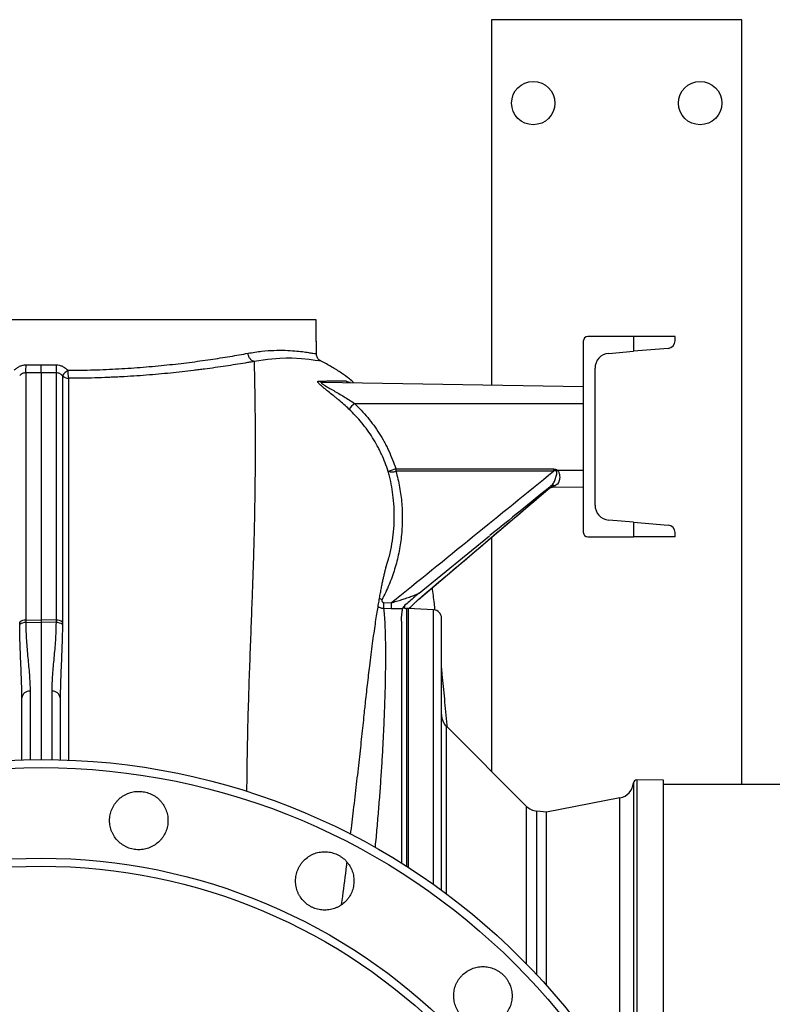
# Model space of a CAD drawing. Header units: millimetres. Extents: x 349 to 3491, y 932 to 2695.
# Tile 5 of 12: x 774 to 1225, y 2105 to 2695. Entities that reach past the tile are written whole.
import ezdxf

# ---------------------------------------------------------------- set-up
doc = ezdxf.new("R2010")
doc.units = ezdxf.units.MM

msp = doc.modelspace()

# ---------------------------------------------------------------- linework, layer by layer
at = {"color": 7, "linetype": 'Continuous', "lineweight": 25}
for p, q in [((1057.08, 2695.01), (1057.08, 2475.97)), ((1207.08, 2695.01), (1057.08, 2695.01)), ((1207.08, 2236.51), (1207.08, 2695.01)), ((951.89, 2515.01), (622.08, 2515.01)), ((951.89, 2502.32), (951.89, 2515.01)), ((951.89, 2502.01), (951.89, 2515.01)), ((951.89, 2515.01), (951.89, 2515.01)), ((1142.08, 2505.01), (1114.78, 2505.01)), ((1142.08, 2505.01), (1142.08, 2496.22)), ((1167.08, 2505.01), (1142.08, 2505.01)), ((1167.08, 2502.46), (1167.08, 2505.01)), ((952.08, 2494.78), (952.08, 2502.01)), ((1112.08, 2502.31), (1112.08, 2387.71)), ((1162.95, 2497.97), (1142.08, 2496.22)), ((1127.32, 2494.97), (1142.08, 2496.22)), ((914.77, 2490.14), (914.77, 2490.14)), ((954.68, 2490.37), (954.69, 2490.36)), ((1119.08, 2404.01), (1119.08, 2486.01)), ((787.08, 2483.34), (787.08, 2335.21)), ((955.78, 2477.73), (1112.08, 2475.01)), ((974.86, 2465.01), (1112.08, 2465.01)), ((1112.08, 2465.01), (1112.08, 2425.01)), ((999.71, 2425.65), (1094.3, 2425.65)), ((1094.3, 2424.38), (999.71, 2424.38)), ((1096.37, 2425.01), (1112.08, 2425.01)), ((1013.28, 2347.46), (1092.16, 2414.47)), ((1092.42, 2415.21), (1092.45, 2415.23)), ((1092.88, 2414.67), (1112.08, 2415.01)), ((1142.08, 2393.79), (1127.32, 2395.04)), ((1142.08, 2393.79), (1142.08, 2385.01)), ((1142.08, 2393.79), (1162.95, 2392.04)), ((1013.63, 2351.29), (1055.91, 2385.59)), ((1114.78, 2385.01), (1142.08, 2385.01)), ((1167.08, 2385.01), (1142.08, 2385.01)), ((1167.08, 2385.01), (1167.08, 2387.55)), ((1057.08, 2384.67), (1057.08, 2244.34)), ((1013.49, 2351.13), (1013.65, 2351.27)), ((992.43, 2345.56), (996.97, 2345.45)), ((1013.06, 2347.25), (1013.29, 2347.45)), ((996.92, 2341.85), (992.38, 2341.96)), ((1007.08, 2342.01), (1006.08, 2342.01)), ((1022.34, 2341.21), (1007.08, 2342.01)), ((1007.08, 2342.01), (1007.08, 2186.83)), ((777.9, 2335.09), (787.08, 2335.21)), ((777.9, 2333.61), (787.08, 2333.73)), ((787.08, 2335.21), (787.08, 2333.73)), ((796.26, 2335.09), (787.08, 2335.21)), ((787.08, 2333.73), (787.08, 2251.51)), ((796.25, 2333.61), (787.08, 2333.73)), ((1003.08, 2334.52), (1003.08, 2189.37)), ((1027.08, 2173.09), (1027.08, 2336.21)), ((775.58, 2251.34), (775.58, 2288.48)), ((798.58, 2288.48), (798.58, 2251.34)), ((1078.01, 2223.41), (1030.01, 2271.41)), ((1160.08, 2239.01), (1144.11, 2239.28)), ((1160.08, 2006.6), (1160.08, 2239.01)), ((2583.11, 2236.51), (1160.08, 2236.51)), ((1134.01, 2228.45), (1090.08, 2220.01)), ((1090.08, 2220.01), (1084.21, 2220.52)), ((1090.08, 2115.99), (1090.08, 2220.01))]:
    msp.add_line(p, q, dxfattribs=at)
at = {"color": 1, "linetype": 'Continuous', "lineweight": 25}
for p, q in [((952.08, 2502.01), (951.89, 2502.01)), ((1006.08, 2342.01), (1006.08, 2187.47)), ((1022.34, 2176.51), (1022.34, 2341.21)), ((780.49, 2292.39), (780.49, 2251.45)), ((793.66, 2251.45), (793.66, 2292.39)), ((1030.01, 2170.93), (1030.01, 2271.41)), ((1142.08, 2237.45), (1142.08, 2043.03)), ((1144.11, 2239.28), (1144.11, 2039.35)), ((1134.01, 2056.86), (1134.01, 2228.45)), ((1078.01, 2128.91), (1078.01, 2223.41)), ((1084.21, 2122.42), (1084.21, 2220.52))]:
    msp.add_line(p, q, dxfattribs=at)
at = {"color": 7, "linetype": 'Continuous', "lineweight": 25, "flags": 128}
msp.add_lwpolyline([(952.08, 2502.01), (952.01, 2502.8), (951.89, 2503.36)], dxfattribs=at)
at = {"color": 1, "linetype": 'Continuous', "lineweight": 25, "flags": 128}
msp.add_lwpolyline([(954.69, 2490.36), (954.77, 2490.27), (953.65, 2490.41), (951.29, 2490.76), (947.84, 2491.22), (943.22, 2491.69), (937.35, 2492), (933.95, 2492.03), (930.27, 2491.93), (922.97, 2491.37), (914.77, 2490.14), (914.77, 2490.14), (914.77, 2490.14)], dxfattribs=at)
at = {"color": 7, "linetype": 'Continuous', "lineweight": 25}
for centre, radius in [((1082.08, 2645.01), 13), ((1182.08, 2645.01), 13), ((787.08, 1845.01), 406.5), ((787.08, 1845.01), 401.59), ((787.08, 1845.01), 347.3), ((787.08, 1845.01), 342.5)]:
    msp.add_circle(centre, radius, dxfattribs=at)
for centre, radius, start, end in [((1114.78, 2502.31), 2.7, 90, 180), ((1162.58, 2502.46), 4.5, 274.81227, 0), ((1128.08, 2486.01), 9, 94.81227, 180), ((739.38, 2487.14), 38.7, 354.22022, 1.35898), ((834.78, 2487.14), 38.7, 178.64102, 185.77978), ((819.85, 2465.04), 25.93, 130.26389, 140.35911), ((803.56, 2485.1), 5.08, 223.71969, 268.83339), ((825.11, 2484.06), 22.03, 178.00255, 190.57981), ((955.86, 2482.03), 4.29, 238.21599, 268.88271), ((972.64, 2482.27), 4.83, 231.51166, 268.97568), ((1075.1, 2369.98), 138.12, 136.53108, 138.50513), ((1087.67, 2146.87), 292.33, 107.51179, 108.44931), ((997.14, 2430.61), 6.74, 252.85379, 292.3914), ((1271.95, 2425.64), 272.24, 179.99819, 180.26506), ((1366.54, 2425.64), 272.24, 179.99819, 180.26506), ((1372.7, 2152.44), 388.14, 135.39267, 135.51345), ((1093.54, 2409.81), 4.87, 91.01183, 129.78014), ((1128.08, 2404.01), 9, 180, 265.18773), ((1162.58, 2387.55), 4.5, 0, 85.18773), ((1114.78, 2387.71), 2.7, 180, 270), ((1099.24, 2342.35), 102.32, 178.26541, 180.28027), ((1006.08, 2345.01), 3, 229.5932, 270), ((1022.08, 2336.21), 5, 0, 87), ((777.87, 2329.13), 5.96, 89.71101, 126.95602), ((777.87, 2327.63), 5.98, 89.68912, 126.87449), ((796.28, 2327.63), 5.98, 53.1255, 90.31088), ((796.29, 2329.13), 5.96, 53.04397, 90.28899), ((780.07, 2287.87), 4.54, 84.71109, 172.32061), ((794.08, 2287.87), 4.54, 7.67939, 95.28891), ((1037.08, 2278.48), 10, 180, 225), ((1132.12, 2238.27), 10, 280.88553, 355.27236), ((1144.08, 2237.28), 2, 89, 175.27236), ((1085.08, 2230.48), 10, 225, 265)]:
    msp.add_arc(centre, radius, start, end, dxfattribs=at)
at = {"color": 1, "linetype": 'Continuous', "lineweight": 25}
msp.add_arc((1094.28, 2412.46), 3.3, 74.50853, 124.76174, dxfattribs=at)
at = {"color": 7, "linetype": 'Continuous', "lineweight": 25}
for points, knots in [([(951.78, 2502.75), (951.84, 2502.51), (951.9, 2502.26), (951.89, 2502.01), (951.89, 2502.01)], [0, 0, 0, 0, 0.986964, 1, 1, 1, 1]), ([(951.89, 2502.01), (951.89, 2502.01), (951.89, 2502.12), (951.87, 2502.22), (951.85, 2502.32)], [0, 0, 0, 0, 0.042192, 1, 1, 1, 1]), ([(803.09, 2484.83), (808.32, 2484.84), (813.47, 2484.92), (823.65, 2485.22), (828.67, 2485.43), (838.58, 2485.98), (843.47, 2486.32), (850.7, 2486.9), (853.1, 2487.11), (857.86, 2487.55), (860.2, 2487.78), (867.12, 2488.5), (871.6, 2489.02), (880.27, 2490.12), (884.47, 2490.69), (892.6, 2491.89), (896.52, 2492.51), (904.1, 2493.78), (907.71, 2494.42), (911.14, 2495.05)], [0, 0, 0, 0, 0.125, 0.125, 0.25, 0.25, 0.375, 0.375, 0.4375, 0.4375, 0.5, 0.5, 0.625, 0.625, 0.75, 0.75, 0.875, 0.875, 1, 1, 1, 1]), ([(914.77, 2490.14), (914.54, 2490.18), (914.31, 2490.24), (913.88, 2490.43), (913.66, 2490.55), (913.24, 2490.83), (913.04, 2490.99), (912.66, 2491.36), (912.48, 2491.57), (912.15, 2492.02), (912, 2492.26), (911.74, 2492.76), (911.62, 2493.03), (911.42, 2493.59), (911.33, 2493.87), (911.24, 2494.31), (911.21, 2494.46), (911.17, 2494.75), (911.15, 2494.91), (911.14, 2495.05)], [0, 0, 0, 0, 0.125, 0.125, 0.25, 0.25, 0.375, 0.375, 0.5, 0.5, 0.625, 0.625, 0.75, 0.75, 0.875, 0.875, 0.9375, 0.9375, 1, 1, 1, 1]), ([(954.71, 2490.4), (954.71, 2490.4), (954.66, 2490.43), (954.47, 2490.53), (954.14, 2490.74), (953.7, 2491.09), (953.18, 2491.62), (952.66, 2492.37), (952.26, 2493.33), (952.06, 2494.17), (952.09, 2494.67), (952.1, 2494.78)], [0, 0, 0, 0, 0.0137089, 0.1834667, 0.3216441, 0.4438261, 0.5628046, 0.6861349, 0.8192708, 0.9589658, 1, 1, 1, 1]), ([(771.06, 2484.83), (771.5, 2485.33), (771.98, 2485.78), (772.77, 2486.38), (773.05, 2486.56), (773.62, 2486.91), (773.91, 2487.06), (774.81, 2487.48), (775.43, 2487.69), (776.4, 2487.91), (776.74, 2487.97), (777.4, 2488.04), (777.73, 2488.06), (778.06, 2488.06)], [0, 0, 0, 0, 0.25, 0.25, 0.375, 0.375, 0.5, 0.5, 0.75, 0.75, 0.875, 0.875, 1, 1, 1, 1]), ([(787.08, 2483.34), (787.08, 2483.49), (787.08, 2483.72), (787.08, 2484.33), (787.08, 2484.7), (787.08, 2485.35), (787.08, 2485.58), (787.08, 2486.06), (787.08, 2486.3), (787.08, 2486.82), (787.08, 2487.08), (787.08, 2487.48), (787.08, 2487.62), (787.08, 2487.89), (787.08, 2488.02), (787.08, 2488.16)], [0, 0, 0, 0, 0.25, 0.25, 0.5, 0.5, 0.625, 0.625, 0.75, 0.75, 0.875, 0.875, 0.9375, 0.9375, 1, 1, 1, 1]), ([(796.09, 2488.06), (796.76, 2488.06), (797.41, 2487.99), (798.38, 2487.77), (798.7, 2487.68), (799.33, 2487.47), (799.64, 2487.35), (800.54, 2486.93), (801.1, 2486.59), (801.9, 2485.99), (802.15, 2485.77), (802.64, 2485.32), (802.87, 2485.08), (803.09, 2484.83)], [0, 0, 0, 0, 0.25, 0.25, 0.375, 0.375, 0.5, 0.5, 0.75, 0.75, 0.875, 0.875, 1, 1, 1, 1]), ([(914.77, 2490.14), (914.66, 2490.12), (914.54, 2490.1), (914.32, 2490.06), (913.99, 2490), (913.21, 2489.86), (911.63, 2489.58), (910.26, 2489.35), (907.48, 2488.87), (905.58, 2488.56), (899.77, 2487.63), (895.73, 2487.01), (889.41, 2486.12), (887.27, 2485.82), (883.98, 2485.39), (882.88, 2485.25), (880.66, 2484.97), (879.54, 2484.83), (873.92, 2484.14), (869.32, 2483.63), (859.89, 2482.69), (855.07, 2482.26), (845.22, 2481.49), (840.18, 2481.16), (833.74, 2480.82), (832.45, 2480.75), (829.85, 2480.63), (828.55, 2480.57), (824.64, 2480.41), (822.02, 2480.32), (814.12, 2480.1), (808.81, 2480.02), (803.45, 2480.02)], [0, 0, 0, 0, 0.003906, 0.003906, 0.007812, 0.015625, 0.03125, 0.0625, 0.0625, 0.125, 0.125, 0.25, 0.25, 0.3125, 0.3125, 0.34375, 0.34375, 0.375, 0.375, 0.5, 0.5, 0.625, 0.625, 0.75, 0.75, 0.78125, 0.78125, 0.8125, 0.8125, 0.875, 0.875, 1, 1, 1, 1]), ([(974.6, 2477.4), (973.71, 2478.15), (971.3, 2480.18), (966.91, 2483.36), (961.27, 2486.91), (957.11, 2489.3), (954.78, 2490.33), (954.68, 2490.37)], [0, 0, 0, 0, 0.148303, 0.40056, 0.680549, 0.986081, 1, 1, 1, 1]), ([(777.88, 2483.25), (777.54, 2483.25), (777.2, 2483.22), (776.53, 2483.07), (776.2, 2482.96), (775.59, 2482.68), (775.29, 2482.5), (774.74, 2482.08), (774.5, 2481.85), (774.27, 2481.59)], [0, 0, 0, 0, 0.25, 0.25, 0.5, 0.5, 0.75, 0.75, 1, 1, 1, 1]), ([(777.88, 2483.25), (777.88, 2481.53), (777.88, 2479.73), (777.88, 2475.93), (777.88, 2473.94), (777.87, 2467.69), (777.87, 2463.17), (777.86, 2455.84), (777.86, 2453.3), (777.86, 2448.05), (777.86, 2445.34), (777.86, 2436.97), (777.86, 2431.07), (777.86, 2418.64), (777.87, 2412.1), (777.88, 2398.41), (777.88, 2391.24), (777.89, 2380.03), (777.89, 2376.21), (777.88, 2368.42), (777.88, 2364.44), (777.86, 2352.28), (777.86, 2343.85), (777.9, 2335.09)], [0, 0, 0, 0, 0.0625, 0.0625, 0.125, 0.125, 0.25, 0.25, 0.3125, 0.3125, 0.375, 0.375, 0.5, 0.5, 0.625, 0.625, 0.75, 0.75, 0.8125, 0.8125, 0.875, 0.875, 1, 1, 1, 1]), ([(796.26, 2335.09), (796.28, 2339.47), (796.28, 2343.77), (796.29, 2352.24), (796.29, 2356.4), (796.28, 2364.57), (796.27, 2368.57), (796.27, 2376.43), (796.27, 2380.28), (796.27, 2387.84), (796.27, 2391.54), (796.28, 2396.97), (796.28, 2398.76), (796.28, 2402.3), (796.28, 2404.05), (796.29, 2412.68), (796.29, 2419.23), (796.3, 2431.63), (796.3, 2437.48), (796.3, 2448.5), (796.29, 2453.67), (796.29, 2463.31), (796.28, 2467.79), (796.28, 2476.04), (796.28, 2479.82), (796.28, 2483.25)], [0, 0, 0, 0, 0.0625, 0.0625, 0.125, 0.125, 0.1875, 0.1875, 0.25, 0.25, 0.3125, 0.3125, 0.34375, 0.34375, 0.375, 0.375, 0.5, 0.5, 0.625, 0.625, 0.75, 0.75, 0.875, 0.875, 1, 1, 1, 1]), ([(799.88, 2481.59), (799.66, 2481.85), (799.41, 2482.08), (798.87, 2482.5), (798.57, 2482.68), (797.95, 2482.96), (797.63, 2483.07), (796.96, 2483.22), (796.62, 2483.25), (796.28, 2483.25)], [0, 0, 0, 0, 0.25, 0.25, 0.5, 0.5, 0.75, 0.75, 1, 1, 1, 1]), ([(799.88, 2481.59), (799.88, 2479.88), (799.88, 2478.08), (799.88, 2474.31), (799.88, 2472.33), (799.89, 2468.18), (799.89, 2466.02), (799.89, 2461.52), (799.89, 2459.19), (799.89, 2447.1), (799.89, 2436.07), (799.89, 2417.5), (799.89, 2410.98), (799.89, 2400.68), (799.88, 2397.16), (799.88, 2389.95), (799.88, 2386.27), (799.88, 2375), (799.88, 2367.2), (799.89, 2351), (799.89, 2342.61), (799.87, 2333.89)], [0, 0, 0, 0, 0.0625, 0.0625, 0.125, 0.125, 0.1875, 0.1875, 0.25, 0.25, 0.5, 0.5, 0.625, 0.625, 0.6875, 0.6875, 0.75, 0.75, 0.875, 0.875, 1, 1, 1, 1]), ([(971.64, 2461.5), (970.59, 2462.48), (969.55, 2463.44), (967.44, 2465.31), (966.39, 2466.22), (964.81, 2467.56), (964.29, 2468), (963.24, 2468.88), (962.71, 2469.31), (961.15, 2470.59), (960.13, 2471.4), (958.65, 2472.58), (958.16, 2472.97), (957.22, 2473.73), (956.76, 2474.1), (955.88, 2474.81), (955.47, 2475.15), (954.69, 2475.82), (954.33, 2476.14), (953.72, 2476.73), (953.46, 2477), (953.17, 2477.36), (953.08, 2477.48), (952.96, 2477.69), (952.92, 2477.78), (952.88, 2477.95), (952.88, 2478.03), (952.92, 2478.16), (952.96, 2478.21), (953.08, 2478.29), (953.16, 2478.32), (953.35, 2478.37), (953.47, 2478.38), (953.6, 2478.38)], [0, 0, 0, 0, 0.125, 0.125, 0.25, 0.25, 0.3125, 0.3125, 0.375, 0.375, 0.5, 0.5, 0.5625, 0.5625, 0.625, 0.625, 0.6875, 0.6875, 0.75, 0.75, 0.8125, 0.8125, 0.84375, 0.84375, 0.875, 0.875, 0.90625, 0.90625, 0.9375, 0.9375, 0.96875, 0.96875, 1, 1, 1, 1]), ([(953.6, 2478.38), (954.67, 2478.38), (955.67, 2478.39), (957.54, 2478.4), (958.42, 2478.4), (960.9, 2478.42), (962.34, 2478.43), (964.92, 2478.45), (966.05, 2478.46), (968.03, 2478.48), (968.89, 2478.49), (969.63, 2478.49)], [0, 0, 0, 0, 0.125, 0.125, 0.25, 0.25, 0.5, 0.5, 0.75, 0.75, 1, 1, 1, 1]), ([(955.78, 2477.73), (955.63, 2477.74), (955.49, 2477.73), (955.27, 2477.69), (955.18, 2477.67), (955.06, 2477.58), (955.03, 2477.53), (955.03, 2477.4), (955.06, 2477.32), (955.18, 2477.15), (955.28, 2477.05), (955.5, 2476.85), (955.64, 2476.74), (955.94, 2476.51), (956.1, 2476.4), (956.46, 2476.16), (956.65, 2476.03), (957.25, 2475.65), (957.67, 2475.4), (958.57, 2474.87), (959.03, 2474.6), (960.47, 2473.77), (961.46, 2473.21), (963.48, 2472.05), (964.5, 2471.46), (966.58, 2470.23), (967.61, 2469.61), (969.69, 2468.34), (970.72, 2467.7), (972.79, 2466.37), (973.82, 2465.7), (974.86, 2465.01)], [0, 0, 0, 0, 0.03125, 0.03125, 0.0625, 0.0625, 0.09375, 0.09375, 0.125, 0.125, 0.15625, 0.15625, 0.1875, 0.1875, 0.21875, 0.21875, 0.25, 0.25, 0.3125, 0.3125, 0.375, 0.375, 0.5, 0.5, 0.625, 0.625, 0.75, 0.75, 0.875, 0.875, 1, 1, 1, 1]), ([(972.46, 2477.46), (972.34, 2477.46), (972.01, 2477.46), (971.57, 2477.56), (971.22, 2477.67), (971.06, 2477.73), (971.07, 2477.73), (971.07, 2477.73)], [0, 0, 0, 0, 0.1369733, 0.3735548, 0.5957274, 0.828157, 1, 1, 1, 1]), ([(995.16, 2424.17), (994.03, 2427.72), (992.68, 2431.18), (990.72, 2435.4), (990.32, 2436.23), (989.48, 2437.9), (989.05, 2438.72), (987.71, 2441.17), (986.78, 2442.77), (983.82, 2447.48), (981.65, 2450.48), (978.09, 2454.79), (976.86, 2456.19), (974.32, 2458.91), (973, 2460.22), (971.64, 2461.5)], [0, 0, 0, 0, 0.25, 0.25, 0.3125, 0.3125, 0.375, 0.375, 0.5, 0.5, 0.75, 0.75, 0.875, 0.875, 1, 1, 1, 1]), ([(974.86, 2465.01), (977.74, 2462.31), (980.42, 2459.45), (985.38, 2453.45), (987.67, 2450.29), (990.8, 2445.34), (991.8, 2443.65), (993.21, 2441.06), (993.67, 2440.18), (994.56, 2438.42), (994.99, 2437.54), (997.07, 2433.08), (998.5, 2429.41), (999.71, 2425.65)], [0, 0, 0, 0, 0.25, 0.25, 0.5, 0.5, 0.625, 0.625, 0.6875, 0.6875, 0.75, 0.75, 1, 1, 1, 1]), ([(999.71, 2424.38), (1000.62, 2421.17), (1001.37, 2417.94), (1002.26, 2413.04), (1002.51, 2411.4), (1002.94, 2408.1), (1003.12, 2406.45), (1003.52, 2401.49), (1003.63, 2398.2), (1003.54, 2391.62), (1003.34, 2388.34), (1002.8, 2383.42), (1002.58, 2381.79), (1002.07, 2378.52), (1001.77, 2376.88), (1000.77, 2372.01), (999.96, 2368.81), (998.03, 2362.5), (996.92, 2359.4), (994.41, 2353.29), (993, 2350.28), (991.44, 2347.32)], [0, 0, 0, 0, 0.125, 0.125, 0.1875, 0.1875, 0.25, 0.25, 0.375, 0.375, 0.5, 0.5, 0.5625, 0.5625, 0.625, 0.625, 0.75, 0.75, 0.875, 0.875, 1, 1, 1, 1]), ([(996.97, 2345.45), (1013.21, 2358.58), (1029.43, 2371.73), (1061.87, 2398.05), (1078.09, 2411.22), (1094.3, 2424.38)], [0, 0, 0, 0, 0.5, 0.5, 1, 1, 1, 1]), ([(1094.3, 2425.65), (1094.67, 2425.65), (1095.04, 2425.62), (1095.58, 2425.48), (1095.75, 2425.41), (1096.08, 2425.24), (1096.24, 2425.14), (1096.37, 2425.01)], [0, 0, 0, 0, 0.5, 0.5, 0.75, 0.75, 1, 1, 1, 1]), ([(1095.8, 2424.42), (1095.69, 2424.5), (1095.56, 2424.54), (1095.31, 2424.57), (1095.18, 2424.56), (1094.8, 2424.52), (1094.54, 2424.46), (1094.3, 2424.38)], [0, 0, 0, 0, 0.25, 0.25, 0.5, 0.5, 1, 1, 1, 1]), ([(1096.37, 2425.01), (1096.48, 2424.93), (1096.59, 2424.84), (1096.78, 2424.66), (1096.87, 2424.55), (1097.12, 2424.23), (1097.25, 2424), (1097.46, 2423.51), (1097.55, 2423.26), (1097.69, 2422.75), (1097.75, 2422.49), (1097.88, 2421.73), (1097.92, 2421.23), (1097.93, 2420.51), (1097.92, 2420.27), (1097.88, 2419.8), (1097.86, 2419.57), (1097.75, 2418.91), (1097.64, 2418.5), (1097.42, 2417.93), (1097.33, 2417.75), (1097.14, 2417.4), (1097.04, 2417.23), (1096.7, 2416.77), (1096.44, 2416.49), (1095.85, 2416.02), (1095.52, 2415.82), (1095.16, 2415.64)], [0, 0, 0, 0, 0.03125, 0.03125, 0.0625, 0.0625, 0.125, 0.125, 0.1875, 0.1875, 0.25, 0.25, 0.375, 0.375, 0.4375, 0.4375, 0.5, 0.5, 0.625, 0.625, 0.6875, 0.6875, 0.75, 0.75, 0.875, 0.875, 1, 1, 1, 1]), ([(1091.46, 2414.42), (1091.6, 2414.47), (1091.95, 2414.58), (1092.47, 2414.68), (1092.81, 2414.66), (1092.88, 2414.65)], [0, 0, 0, 0, 0.3449061, 0.8644164, 1, 1, 1, 1]), ([(1091.56, 2414.24), (1091.56, 2414.24), (1091.56, 2414.24), (1091.75, 2414.33), (1092.15, 2414.49), (1092.8, 2414.64), (1093.35, 2414.72), (1093.66, 2414.68), (1093.68, 2414.67)], [0, 0, 0, 0, 0.156998, 0.332075, 0.5048, 0.721848, 0.983569, 1, 1, 1, 1]), ([(1095.16, 2415.64), (1094.59, 2415.37), (1094.08, 2415.14), (1093.57, 2414.92), (1093.48, 2414.88), (1093.3, 2414.8), (1093.23, 2414.77), (1093.09, 2414.72), (1093.03, 2414.7), (1092.94, 2414.68), (1092.91, 2414.67), (1092.88, 2414.67)], [0, 0, 0, 0, 0.5, 0.5, 0.625, 0.625, 0.75, 0.75, 0.875, 0.875, 1, 1, 1, 1]), ([(993.78, 2366.61), (994.32, 2368.27), (995.63, 2372.33), (997.09, 2378.89), (998.19, 2386.23), (998.73, 2391.97), (998.72, 2395.27), (998.71, 2396.12)], [0, 0, 0, 0, 0.174508, 0.425371, 0.669819, 0.915477, 1, 1, 1, 1]), ([(981.28, 2282.94), (981.34, 2283.52), (981.82, 2288.21), (982.75, 2296.48), (983.91, 2306.32), (984.92, 2314.45), (985.78, 2321.01), (986.62, 2327.12), (987.42, 2332.65), (988.17, 2337.54), (988.85, 2341.85), (989.48, 2345.62), (990.07, 2349.02), (990.64, 2352.16), (991.21, 2355.12), (991.76, 2357.84), (992.19, 2359.89), (992.52, 2361.37), (992.78, 2362.48), (993.04, 2363.58), (993.28, 2364.56), (993.49, 2365.36), (993.65, 2365.95), (993.77, 2366.37), (993.84, 2366.61), (993.84, 2366.6), (993.84, 2366.6)], [0, 0, 0, 0, 0.0122658, 0.098802, 0.188048, 0.2452253, 0.3034978, 0.3608188, 0.4148414, 0.4655695, 0.5130061, 0.5571523, 0.5980079, 0.6403783, 0.6838317, 0.7292444, 0.7742603, 0.7966723, 0.8226364, 0.8521419, 0.8823352, 0.9101624, 0.9356298, 0.9587773, 0.9842748, 1, 1, 1, 1]), ([(1013.47, 2351.14), (1013.14, 2350.85), (1012.37, 2350.17), (1010.46, 2348.52), (1007.83, 2346.28), (1005.92, 2344.58), (1004.96, 2343.73)], [0, 0, 0, 0, 0.127157, 0.294351, 0.646548, 1, 1, 1, 1]), ([(1023.29, 2340.98), (1023.13, 2342.29), (1022.77, 2345.28), (1022.2, 2349.81), (1021.8, 2352.96), (1021.6, 2354.53)], [0, 0, 0, 0, 0.282121, 0.644204, 1, 1, 1, 1]), ([(991.44, 2347.32), (991.39, 2347.24), (991.36, 2347.14), (991.31, 2346.95), (991.3, 2346.85), (991.3, 2346.56), (991.35, 2346.36), (991.54, 2346.01), (991.68, 2345.85), (991.93, 2345.69), (992.03, 2345.64), (992.22, 2345.58), (992.32, 2345.57), (992.43, 2345.56)], [0, 0, 0, 0, 0.125, 0.125, 0.25, 0.25, 0.5, 0.5, 0.75, 0.75, 0.875, 0.875, 1, 1, 1, 1]), ([(992.42, 2345.56), (992.41, 2345.09), (992.4, 2344.64), (992.39, 2343.82), (992.38, 2343.44), (992.38, 2342.8), (992.37, 2342.54), (992.37, 2342.15), (992.38, 2342.02), (992.38, 2341.96)], [0, 0, 0, 0, 0.25, 0.25, 0.5, 0.5, 0.75, 0.75, 1, 1, 1, 1]), ([(1004.96, 2343.73), (1004.73, 2343.52), (1004.54, 2343.31), (1004.3, 2343), (1004.22, 2342.9), (1004.09, 2342.7), (1004.03, 2342.6), (1003.88, 2342.33), (1003.81, 2342.18), (1003.71, 2341.93), (1003.69, 2341.84), (1003.68, 2341.79)], [0, 0, 0, 0, 0.25, 0.25, 0.375, 0.375, 0.5, 0.5, 0.75, 0.75, 1, 1, 1, 1]), ([(1007.45, 2341.99), (1007.58, 2342.11), (1008.7, 2343.2), (1010.43, 2344.77), (1012.33, 2346.55), (1013.14, 2347.33), (1013.51, 2347.7), (1013.51, 2347.7)], [0, 0, 0, 0, 0.068518, 0.577866, 0.787423, 0.998445, 1, 1, 1, 1]), ([(1003.68, 2341.79), (1002.58, 2341.79), (1001.46, 2341.79), (999.21, 2341.8), (998.07, 2341.82), (996.92, 2341.85)], [0, 0, 0, 0, 0.5, 0.5, 1, 1, 1, 1]), ([(1003.08, 2334.52), (1003.08, 2335.3), (1003.12, 2336.04), (1003.24, 2337.43), (1003.31, 2338.07), (1003.46, 2339.29), (1003.53, 2339.85), (1003.64, 2340.89), (1003.67, 2341.36), (1003.68, 2341.79)], [0, 0, 0, 0, 0.25, 0.25, 0.5, 0.5, 0.75, 0.75, 1, 1, 1, 1]), ([(775.58, 2288.48), (775.58, 2292.16), (775.49, 2295.84), (775.23, 2303.19), (775.07, 2306.85), (774.75, 2314.18), (774.59, 2317.83), (774.36, 2325.13), (774.29, 2328.78), (774.28, 2332.42)], [0, 0, 0, 0, 0.25, 0.25, 0.5, 0.5, 0.75, 0.75, 1, 1, 1, 1]), ([(777.9, 2333.61), (777.91, 2331.8), (777.95, 2330.01), (778.08, 2326.44), (778.18, 2324.66), (778.53, 2319.38), (778.85, 2315.9), (779.49, 2309.04), (779.82, 2305.65), (780.31, 2298.96), (780.49, 2295.65), (780.49, 2292.39)], [0, 0, 0, 0, 0.125, 0.125, 0.25, 0.25, 0.5, 0.5, 0.75, 0.75, 1, 1, 1, 1]), ([(793.66, 2292.39), (793.66, 2295.65), (793.84, 2298.95), (794.34, 2305.65), (794.67, 2309.04), (795.31, 2315.9), (795.63, 2319.38), (795.97, 2324.66), (796.07, 2326.43), (796.2, 2330), (796.24, 2331.8), (796.25, 2333.61)], [0, 0, 0, 0, 0.25, 0.25, 0.5, 0.5, 0.75, 0.75, 0.875, 0.875, 1, 1, 1, 1]), ([(799.87, 2332.42), (799.86, 2328.78), (799.79, 2325.13), (799.56, 2317.83), (799.41, 2314.18), (799.08, 2306.85), (798.92, 2303.19), (798.67, 2295.84), (798.58, 2292.16), (798.58, 2288.48)], [0, 0, 0, 0, 0.25, 0.25, 0.5, 0.5, 0.75, 0.75, 1, 1, 1, 1]), ([(1030.58, 2270.84), (1030.54, 2271.27), (1030.02, 2277.16), (1029, 2287.74), (1027.87, 2299.32), (1027.23, 2305.43), (1027.08, 2306.87)], [0, 0, 0, 0, 0.033942, 0.456201, 0.871308, 1, 1, 1, 1]), ([(833.29, 2202.52), (834.1, 2201.7), (834.99, 2200.98), (836.41, 2200.03), (836.9, 2199.74), (837.91, 2199.19), (838.44, 2198.95), (840.03, 2198.29), (841.12, 2197.96), (842.8, 2197.62), (843.37, 2197.54), (844.52, 2197.42), (845.09, 2197.39), (846.8, 2197.39), (847.94, 2197.51), (849.63, 2197.84), (850.19, 2197.98), (851.29, 2198.31), (852.36, 2198.7), (853.4, 2199.19), (854.41, 2199.73), (854.9, 2200.02), (856.34, 2200.98), (857.22, 2201.71), (858.43, 2202.92), (858.82, 2203.34), (859.55, 2204.23), (859.89, 2204.69), (860.85, 2206.12), (861.39, 2207.13), (862.04, 2208.71), (862.24, 2209.26), (862.57, 2210.36), (862.71, 2210.91), (863.05, 2212.59), (863.16, 2213.73), (863.16, 2216.04), (863.05, 2217.18), (862.72, 2218.85), (862.58, 2219.41), (862.25, 2220.51), (862.05, 2221.05), (861.39, 2222.65), (860.86, 2223.65), (859.91, 2225.08), (859.56, 2225.54), (858.83, 2226.43), (858.45, 2226.86), (857.24, 2228.07), (856.35, 2228.8), (854.92, 2229.75), (854.42, 2230.05), (853.41, 2230.59), (852.38, 2231.08), (851.31, 2231.47), (850.21, 2231.8), (849.65, 2231.94), (847.96, 2232.28), (846.82, 2232.39), (845.11, 2232.39), (844.54, 2232.37), (843.39, 2232.26), (842.82, 2232.17), (841.14, 2231.84), (840.04, 2231.51), (838.46, 2230.85), (837.93, 2230.6), (836.92, 2230.06), (836.43, 2229.77), (835, 2228.82), (834.12, 2228.1), (832.89, 2226.87), (832.51, 2226.45), (831.78, 2225.56), (831.44, 2225.11), (830.81, 2224.16), (830.51, 2223.67), (829.97, 2222.66), (829.72, 2222.13), (829.06, 2220.54), (828.73, 2219.45), (828.39, 2217.77), (828.31, 2217.2), (828.19, 2216.05), (828.16, 2215.48), (828.16, 2213.77), (828.27, 2212.63), (828.6, 2210.94), (828.74, 2210.38), (829.08, 2209.28), (829.27, 2208.74), (829.7, 2207.69), (829.95, 2207.17), (830.48, 2206.17), (830.78, 2205.67), (831.74, 2204.23), (832.47, 2203.34), (833.29, 2202.52)], [0, 0, 0, 0, 0.03125, 0.03125, 0.046875, 0.046875, 0.0625, 0.0625, 0.09375, 0.09375, 0.109375, 0.109375, 0.125, 0.125, 0.15625, 0.15625, 0.171875, 0.171875, 0.1875, 0.203125, 0.203125, 0.21875, 0.21875, 0.25, 0.25, 0.265625, 0.265625, 0.28125, 0.28125, 0.3125, 0.3125, 0.328125, 0.328125, 0.34375, 0.34375, 0.375, 0.375, 0.40625, 0.40625, 0.421875, 0.421875, 0.4375, 0.4375, 0.46875, 0.46875, 0.484375, 0.484375, 0.5, 0.5, 0.53125, 0.53125, 0.546875, 0.546875, 0.5625, 0.578125, 0.578125, 0.59375, 0.59375, 0.625, 0.625, 0.640625, 0.640625, 0.65625, 0.65625, 0.6875, 0.6875, 0.703125, 0.703125, 0.71875, 0.71875, 0.75, 0.75, 0.765625, 0.765625, 0.78125, 0.78125, 0.796875, 0.796875, 0.8125, 0.8125, 0.84375, 0.84375, 0.859375, 0.859375, 0.875, 0.875, 0.90625, 0.90625, 0.921875, 0.921875, 0.9375, 0.9375, 0.953125, 0.953125, 0.96875, 0.96875, 1, 1, 1, 1]), ([(944.72, 2166.31), (945.54, 2165.5), (946.42, 2164.77), (947.84, 2163.82), (948.33, 2163.53), (949.35, 2162.99), (949.87, 2162.74), (951.46, 2162.08), (952.55, 2161.75), (954.24, 2161.41), (954.81, 2161.33), (955.95, 2161.21), (956.53, 2161.19), (958.24, 2161.19), (959.37, 2161.3), (961.07, 2161.63), (961.63, 2161.77), (962.73, 2162.11), (963.8, 2162.49), (964.83, 2162.98), (965.84, 2163.52), (966.34, 2163.82), (967.78, 2164.77), (968.66, 2165.5), (969.87, 2166.71), (970.25, 2167.13), (970.98, 2168.02), (971.33, 2168.49), (972.28, 2169.91), (972.82, 2170.92), (973.48, 2172.51), (973.68, 2173.05), (974.01, 2174.15), (974.15, 2174.71), (974.48, 2176.39), (974.6, 2177.52), (974.6, 2179.83), (974.48, 2180.97), (974.15, 2182.65), (974.01, 2183.2), (973.68, 2184.3), (973.49, 2184.85), (972.83, 2186.44), (972.29, 2187.44), (971.34, 2188.87), (971, 2189.33), (970.27, 2190.23), (969.88, 2190.65), (968.67, 2191.86), (967.79, 2192.59), (966.36, 2193.55), (965.86, 2193.85), (964.85, 2194.39), (963.82, 2194.88), (962.74, 2195.26), (961.65, 2195.59), (961.09, 2195.74), (959.39, 2196.07), (958.26, 2196.19), (956.54, 2196.19), (955.97, 2196.16), (954.83, 2196.05), (954.25, 2195.96), (952.57, 2195.63), (951.48, 2195.3), (949.89, 2194.64), (949.37, 2194.4), (948.35, 2193.86), (947.86, 2193.56), (946.44, 2192.61), (945.55, 2191.89), (944.33, 2190.67), (943.94, 2190.24), (943.21, 2189.36), (942.87, 2188.9), (942.24, 2187.95), (941.95, 2187.46), (941.4, 2186.45), (941.15, 2185.93), (940.49, 2184.34), (940.16, 2183.25), (939.83, 2181.56), (939.74, 2181), (939.63, 2179.85), (939.6, 2179.27), (939.6, 2177.56), (939.71, 2176.43), (940.04, 2174.73), (940.18, 2174.17), (940.51, 2173.07), (940.7, 2172.54), (941.14, 2171.48), (941.38, 2170.97), (941.92, 2169.96), (942.21, 2169.46), (943.18, 2168.02), (943.9, 2167.13), (944.72, 2166.31)], [0, 0, 0, 0, 0.03125, 0.03125, 0.046875, 0.046875, 0.0625, 0.0625, 0.09375, 0.09375, 0.109375, 0.109375, 0.125, 0.125, 0.15625, 0.15625, 0.171875, 0.171875, 0.1875, 0.203125, 0.203125, 0.21875, 0.21875, 0.25, 0.25, 0.265625, 0.265625, 0.28125, 0.28125, 0.3125, 0.3125, 0.328125, 0.328125, 0.34375, 0.34375, 0.375, 0.375, 0.40625, 0.40625, 0.421875, 0.421875, 0.4375, 0.4375, 0.46875, 0.46875, 0.484375, 0.484375, 0.5, 0.5, 0.53125, 0.53125, 0.546875, 0.546875, 0.5625, 0.578125, 0.578125, 0.59375, 0.59375, 0.625, 0.625, 0.640625, 0.640625, 0.65625, 0.65625, 0.6875, 0.6875, 0.703125, 0.703125, 0.71875, 0.71875, 0.75, 0.75, 0.765625, 0.765625, 0.78125, 0.78125, 0.796875, 0.796875, 0.8125, 0.8125, 0.84375, 0.84375, 0.859375, 0.859375, 0.875, 0.875, 0.90625, 0.90625, 0.921875, 0.921875, 0.9375, 0.9375, 0.953125, 0.953125, 0.96875, 0.96875, 1, 1, 1, 1]), ([(1039.51, 2097.44), (1040.33, 2096.62), (1041.22, 2095.9), (1042.64, 2094.95), (1043.13, 2094.66), (1044.14, 2094.11), (1044.67, 2093.87), (1046.26, 2093.21), (1047.35, 2092.88), (1049.03, 2092.54), (1049.6, 2092.46), (1050.75, 2092.34), (1051.32, 2092.32), (1053.03, 2092.32), (1054.17, 2092.43), (1055.86, 2092.76), (1056.42, 2092.9), (1057.52, 2093.24), (1058.59, 2093.62), (1059.63, 2094.11), (1060.63, 2094.65), (1061.13, 2094.95), (1062.57, 2095.9), (1063.45, 2096.63), (1064.66, 2097.84), (1065.05, 2098.26), (1065.78, 2099.15), (1066.12, 2099.62), (1067.07, 2101.04), (1067.61, 2102.05), (1068.27, 2103.64), (1068.47, 2104.18), (1068.8, 2105.28), (1068.94, 2105.84), (1069.27, 2107.52), (1069.39, 2108.65), (1069.39, 2110.96), (1069.28, 2112.1), (1068.94, 2113.78), (1068.81, 2114.33), (1068.47, 2115.43), (1068.28, 2115.98), (1067.62, 2117.57), (1067.08, 2118.58), (1066.13, 2120), (1065.79, 2120.46), (1065.06, 2121.36), (1064.67, 2121.78), (1063.46, 2122.99), (1062.58, 2123.72), (1061.15, 2124.68), (1060.65, 2124.98), (1059.64, 2125.52), (1058.61, 2126.01), (1057.53, 2126.39), (1056.44, 2126.72), (1055.88, 2126.87), (1054.18, 2127.2), (1053.05, 2127.32), (1051.33, 2127.32), (1050.76, 2127.29), (1049.62, 2127.18), (1049.04, 2127.09), (1047.36, 2126.76), (1046.27, 2126.43), (1044.68, 2125.77), (1044.16, 2125.53), (1043.14, 2124.98), (1042.65, 2124.69), (1041.23, 2123.74), (1040.34, 2123.02), (1039.12, 2121.8), (1038.73, 2121.37), (1038.01, 2120.49), (1037.67, 2120.03), (1037.03, 2119.08), (1036.74, 2118.59), (1036.19, 2117.58), (1035.95, 2117.06), (1035.29, 2115.46), (1034.95, 2114.37), (1034.62, 2112.69), (1034.53, 2112.13), (1034.42, 2110.98), (1034.39, 2110.4), (1034.39, 2108.69), (1034.5, 2107.55), (1034.83, 2105.86), (1034.97, 2105.3), (1035.3, 2104.2), (1035.5, 2103.66), (1035.93, 2102.61), (1036.17, 2102.09), (1036.71, 2101.09), (1037.01, 2100.59), (1037.97, 2099.15), (1038.7, 2098.26), (1039.51, 2097.44)], [0, 0, 0, 0, 0.03125, 0.03125, 0.046875, 0.046875, 0.0625, 0.0625, 0.09375, 0.09375, 0.109375, 0.109375, 0.125, 0.125, 0.15625, 0.15625, 0.171875, 0.171875, 0.1875, 0.203125, 0.203125, 0.21875, 0.21875, 0.25, 0.25, 0.265625, 0.265625, 0.28125, 0.28125, 0.3125, 0.3125, 0.328125, 0.328125, 0.34375, 0.34375, 0.375, 0.375, 0.40625, 0.40625, 0.421875, 0.421875, 0.4375, 0.4375, 0.46875, 0.46875, 0.484375, 0.484375, 0.5, 0.5, 0.53125, 0.53125, 0.546875, 0.546875, 0.5625, 0.578125, 0.578125, 0.59375, 0.59375, 0.625, 0.625, 0.640625, 0.640625, 0.65625, 0.65625, 0.6875, 0.6875, 0.703125, 0.703125, 0.71875, 0.71875, 0.75, 0.75, 0.765625, 0.765625, 0.78125, 0.78125, 0.796875, 0.796875, 0.8125, 0.8125, 0.84375, 0.84375, 0.859375, 0.859375, 0.875, 0.875, 0.90625, 0.90625, 0.921875, 0.921875, 0.9375, 0.9375, 0.953125, 0.953125, 0.96875, 0.96875, 1, 1, 1, 1])]:
    msp.add_open_spline(points, degree=3, knots=knots, dxfattribs=at)
at = {"color": 1, "linetype": 'Continuous', "lineweight": 25}
for points, knots in [([(911.14, 2495.05), (913.92, 2495.5), (919.46, 2496.39), (926.89, 2496.85), (933.54, 2496.86), (939.21, 2496.51), (943.84, 2496), (947.49, 2495.47), (950.11, 2495.03), (951.78, 2494.75), (951.96, 2494.77), (952.06, 2494.78)], [0, 0, 0, 0, 0.109597, 0.219217, 0.332488, 0.445772, 0.55518, 0.664588, 0.776838, 0.889084, 1, 1, 1, 1]), ([(914.77, 2490.14), (914.81, 2488.44), (914.89, 2485.05), (915.03, 2478.55), (915.16, 2471.03), (915.28, 2462.43), (915.37, 2452.78), (915.4, 2442.09), (915.38, 2430.72), (915.3, 2418.77), (915.14, 2406.34), (914.9, 2393.09), (914.56, 2379.04), (914.11, 2364.21), (913.54, 2348.34), (912.89, 2331.35), (912.19, 2313.2), (911.53, 2294.22), (910.94, 2274.47), (910.52, 2253.89), (910.29, 2239.78), (910.29, 2232.37), (910.29, 2232.26)], [0, 0, 0, 0, 0.054707, 0.109399, 0.164057, 0.218659, 0.273183, 0.327625, 0.382015, 0.431857, 0.481711, 0.531604, 0.581572, 0.631654, 0.681864, 0.734923, 0.787949, 0.840903, 0.893766, 0.946525, 0.999202, 1, 1, 1, 1]), ([(803.45, 2480.02), (803.45, 2479.45), (803.45, 2477.07), (803.45, 2472.52), (803.46, 2465.27), (803.46, 2456.38), (803.46, 2445.55), (803.46, 2433.66), (803.46, 2420.74), (803.46, 2406.81), (803.45, 2391.93), (803.45, 2376.16), (803.45, 2359.51), (803.44, 2343.36), (803.44, 2327.89), (803.43, 2313.32), (803.43, 2298.23), (803.43, 2281.68), (803.43, 2266), (803.43, 2255.23), (803.43, 2251.06)], [0, 0, 0, 0, 0.015144, 0.064038, 0.112933, 0.178719, 0.24463, 0.310603, 0.376576, 0.442486, 0.508272, 0.573588, 0.638933, 0.704246, 0.754171, 0.804132, 0.85409, 0.904013, 0.962828, 1, 1, 1, 1]), ([(969.63, 2478.49), (969.77, 2478.46), (970.04, 2478.4), (970.75, 2478.02), (971.37, 2477.61), (971.6, 2477.46)], [0, 0, 0, 0, 0.371129, 0.75638, 1, 1, 1, 1]), ([(998.71, 2396.12), (998.74, 2397.77), (998.81, 2401.93), (998.3, 2408.25), (997.34, 2415.02), (996.24, 2420.21), (995.41, 2423.24), (995.16, 2424.17)], [0, 0, 0, 0, 0.174877, 0.440778, 0.668856, 0.897892, 1, 1, 1, 1]), ([(1092.42, 2415.26), (1093.03, 2415.82), (1094.21, 2416.92), (1095.32, 2419.32), (1095.95, 2421.44), (1096.16, 2422.91), (1096.16, 2423.61), (1096.08, 2424.03), (1095.93, 2424.3), (1095.83, 2424.39), (1095.8, 2424.42)], [0, 0, 0, 0, 0.262218, 0.517616, 0.773795, 0.872462, 0.9209, 0.962443, 0.987091, 1, 1, 1, 1]), ([(1013.51, 2347.7), (1022.53, 2355.36), (1048.73, 2377.6), (1074.92, 2399.86), (1092.09, 2414.45)], [0, 0, 0, 0, 0.34421, 1, 1, 1, 1]), ([(1091.6, 2414.21), (1091.49, 2414.14), (1091.1, 2413.88), (1090.69, 2413.64), (1090.51, 2413.58), (1090.42, 2413.55)], [0, 0, 0, 0, 0.149438, 0.567601, 1, 1, 1, 1]), ([(996.97, 2345.45), (998.03, 2345.75), (1000.15, 2346.35), (1003.28, 2347.32), (1006.35, 2348.33), (1009.28, 2349.37), (1011.62, 2350.28), (1013.18, 2350.96), (1013.53, 2351.23), (1013.63, 2351.31)], [0, 0, 0, 0, 0.16583, 0.33335, 0.504125, 0.676715, 0.839346, 0.953886, 1, 1, 1, 1]), ([(989.93, 2348.16), (990.12, 2348.04), (990.6, 2347.75), (991.13, 2347.48), (991.44, 2347.32)], [0, 0, 0, 0, 0.397379, 1, 1, 1, 1]), ([(1004.93, 2343.69), (1004.92, 2343.3), (1004.92, 2342.88), (1004.92, 2342.29), (1004.92, 2342.26)], [0, 0, 0, 0, 0.939565, 1, 1, 1, 1]), ([(1013.51, 2347.7), (1013.48, 2347.65), (1013.43, 2347.58), (1013.3, 2347.49), (1013.27, 2347.47)], [0, 0, 0, 0, 0.750592, 1, 1, 1, 1]), ([(992.38, 2341.96), (992.45, 2341.4), (992.59, 2340.31), (992.77, 2338.28), (992.9, 2336.56), (992.98, 2335.31), (993.02, 2334.62), (993.06, 2333.92), (993.09, 2333.21), (993.13, 2332.49), (993.16, 2331.77), (993.19, 2331.04), (993.25, 2329.44), (993.33, 2326.84), (993.41, 2323.01), (993.46, 2318.95), (993.48, 2314.66), (993.47, 2310.19), (993.43, 2305.56), (993.36, 2300.58), (993.26, 2295.57), (993.13, 2290.54), (992.98, 2285.76), (992.8, 2280.83), (992.6, 2275.78), (992.38, 2270.59), (992.13, 2265.29), (991.85, 2259.88), (991.46, 2252.76), (990.91, 2243.82), (990.16, 2232.9), (989.31, 2221.83), (988.35, 2210.61), (987.65, 2202.9), (987.23, 2198.84), (987.21, 2198.65)], [0, 0, 0, 0, 0.040742, 0.079374, 0.115895, 0.126254, 0.136429, 0.146421, 0.15623, 0.165856, 0.175298, 0.184557, 0.193633, 0.234932, 0.275243, 0.314566, 0.352901, 0.390249, 0.42661, 0.461984, 0.501127, 0.53215, 0.562887, 0.59334, 0.623507, 0.653389, 0.682986, 0.712299, 0.741328, 0.795418, 0.848099, 0.899374, 0.949245, 0.997716, 1, 1, 1, 1]), ([(992.38, 2341.97), (992.38, 2341.97), (991.74, 2341.98), (990.53, 2342.17), (989.53, 2342.81), (989.06, 2343.1)], [0, 0, 0, 0, 0.000017, 0.541461, 1, 1, 1, 1]), ([(972.59, 2206.52), (973.2, 2211.44), (974.48, 2221.88), (976.23, 2236.84), (977.9, 2251.59), (979.42, 2265.4), (980.54, 2275.87), (981.11, 2281.38), (981.27, 2282.94)], [0, 0, 0, 0, 0.167823, 0.356254, 0.544994, 0.734406, 0.92488, 1, 1, 1, 1]), ([(967.22, 2164.48), (967.44, 2166.13), (968.48, 2174.05), (969.58, 2182.53), (970.41, 2189.09), (970.51, 2189.9)], [0, 0, 0, 0, 0.187204, 0.900343, 1, 1, 1, 1])]:
    msp.add_open_spline(points, degree=3, knots=knots, dxfattribs=at)
at = {"color": 7, "linetype": 'Continuous', "lineweight": 25}
for points in [[(778.06, 2488.06), (781.07, 2488.07), (784.07, 2488.1), (787.08, 2488.16)], [(787.08, 2488.16), (790.08, 2488.1), (793.09, 2488.07), (796.09, 2488.06)], [(787.08, 2483.34), (784.01, 2483.29), (780.94, 2483.26), (777.88, 2483.25)], [(796.28, 2483.25), (793.21, 2483.26), (790.15, 2483.29), (787.08, 2483.34)], [(1092.2, 2415.02), (1080.16, 2405.24), (1068.11, 2395.46), (1056.07, 2385.69)], [(774.28, 2332.42), (774.28, 2332.91), (774.28, 2333.4), (774.28, 2333.89)], [(777.9, 2335.09), (777.9, 2334.6), (777.9, 2334.11), (777.9, 2333.61)], [(796.25, 2333.61), (796.25, 2334.11), (796.26, 2334.6), (796.26, 2335.09)], [(799.87, 2333.89), (799.87, 2333.4), (799.87, 2332.91), (799.87, 2332.42)]]:
    msp.add_open_spline(points, degree=3, dxfattribs=at)

doc.saveas('drawing.dxf')
